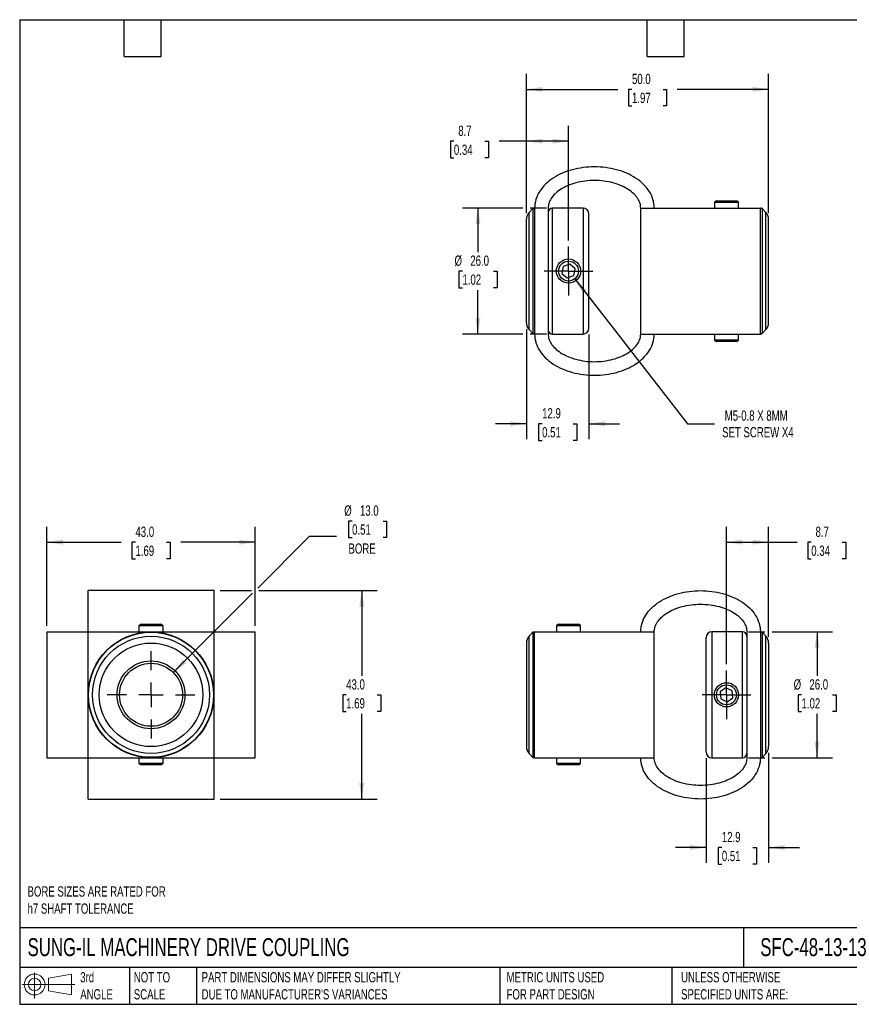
# Model space of a CAD drawing. Header units: millimetres. Extents: x 6 to 273, y 6 to 210.
# Tile 1 of 2: x 6 to 178, y 6 to 210. Entities that reach past the tile are written whole.
import ezdxf

# ---------------------------------------------------------------- set-up
doc = ezdxf.new("R2010")
doc.units = ezdxf.units.MM
doc.linetypes.add('SLD-Center', pattern=[19.05, 15.24, -1.27, 1.27, -1.27])
doc.linetypes.add('SLD-Solid', pattern=[0])
doc.layers.add('CENTER', color=40, linetype='SLD-Center')
doc.layers.add('SLD-DEFPOINTS', color=7, linetype='Continuous')
doc.layers.add('DIMENSIONS', color=140, linetype='SLD-Solid', lineweight=25)
doc.layers.add('TEXT', color=140, linetype='SLD-Solid', lineweight=25)
doc.styles.add('SLDTEXTSTYLE0', font='TXT', dxfattribs={"width": 0.7})
doc.dimstyles.new('SLDDIMSTYLE0', dxfattribs={"dimtxt": 2.158008, "dimasz": 3.302, "dimexe": 0, "dimexo": 0.0625, "dimgap": 0.539502, "dimtad": 0, "dimtih": 1, "dimtoh": 1, "dimdec": 1, "dimrnd": 1e-09, "dimzin": 12, "dimdsep": 46, "dimtxsty": 'SLDTEXTSTYLE0', "dimsah": 1, "dimcen": 0.09, "dimadec": 0, "dimazin": 3, "dimtfac": 1, "dimtdec": 1, "dimtofl": 0, "dimtmove": 0, "dimatfit": 3, "dimfxl": 0, "dimfrac": 2, "dimtolj": 1, "dimtzin": 12, "dimarcsym": 0})
doc.dimstyles.new('SLDDIMSTYLE1', dxfattribs={"dimtxt": 2.158008, "dimasz": 3.302, "dimexe": 0, "dimexo": 0.0625, "dimgap": 0.539502, "dimtad": 0, "dimtih": 1, "dimtoh": 1, "dimdec": 1, "dimrnd": 1e-09, "dimzin": 12, "dimdsep": 46, "dimtxsty": 'SLDTEXTSTYLE0', "dimsah": 1, "dimcen": 0.09, "dimadec": 0, "dimazin": 3, "dimtfac": 1, "dimtdec": 1, "dimtmove": 0, "dimatfit": 0, "dimfxl": 0, "dimfrac": 2, "dimtolj": 1, "dimtzin": 12, "dimarcsym": 0})
doc.dimstyles.new('SLDDIMSTYLE2', dxfattribs={"dimtxt": 2.158008, "dimasz": 3.302, "dimexe": 0, "dimexo": 0.0625, "dimgap": 0.539502, "dimtad": 0, "dimtih": 1, "dimtoh": 1, "dimdec": 1, "dimrnd": 1e-09, "dimzin": 4, "dimdsep": 46, "dimtxsty": 'SLDTEXTSTYLE0', "dimsah": 1, "dimcen": 0.09, "dimadec": 0, "dimazin": 1, "dimtfac": 1, "dimtdec": 1, "dimtofl": 0, "dimtmove": 0, "dimatfit": 3, "dimfxl": 0, "dimfrac": 2, "dimtolj": 1, "dimtzin": 12, "dimarcsym": 0})
doc.dimstyles.new('SLDDIMSTYLE3', dxfattribs={"dimtxt": 2.158008, "dimasz": 3.302, "dimexe": 0, "dimexo": 0.0625, "dimgap": 0.539502, "dimtad": 0, "dimtih": 1, "dimtoh": 1, "dimdec": 1, "dimrnd": 1e-09, "dimzin": 4, "dimdsep": 46, "dimtxsty": 'SLDTEXTSTYLE0', "dimsah": 1, "dimcen": 0, "dimadec": 0, "dimazin": 1, "dimtfac": 1, "dimtdec": 1, "dimtofl": 0, "dimtmove": 0, "dimatfit": 3, "dimfxl": 0, "dimfrac": 2, "dimtolj": 1, "dimtzin": 12, "dimarcsym": 0})
doc.dimstyles.new('SLDDIMSTYLE4', dxfattribs={"dimtxt": 2.158008, "dimasz": 3.302, "dimexe": 0, "dimexo": 0.0625, "dimgap": 0.539502, "dimtad": 0, "dimtih": 1, "dimtoh": 1, "dimdec": 1, "dimrnd": 1e-09, "dimzin": 12, "dimdsep": 46, "dimtxsty": 'SLDTEXTSTYLE0', "dimsah": 1, "dimcen": 0, "dimadec": 0, "dimazin": 3, "dimtfac": 1, "dimtdec": 1, "dimtofl": 0, "dimtmove": 0, "dimatfit": 3, "dimfxl": 0, "dimfrac": 2, "dimtolj": 1, "dimtzin": 12, "dimarcsym": 0})

# ---------------------------------------------------------------- blocks, each defined once
blk = doc.blocks.new('Block11')
at = {"color": 7, "linetype": 'SLD-Solid', "lineweight": 18}
for p, q in [((2.59, 5.31), (2.59, 0)), ((5.48, 4.17), (10.18, 5.03)), ((5.48, 1.6), (5.48, 4.17)), ((10.18, 5.03), (10.18, 0.73)), ((0, 2.88), (10.87, 2.88)), ((5.48, 1.6), (10.18, 0.73))]:
    blk.add_line(p, q, dxfattribs=at)
for radius in [2.15, 1.29]:
    blk.add_circle((2.59, 2.88), radius, dxfattribs=at)
blk = doc.blocks.new('Block12')
at = {"layer": 'SLD-DEFPOINTS'}
blk.add_blockref('Block11', (0, 0), dxfattribs=at)
blk = doc.blocks.new('_D')
at = {"layer": 'DIMENSIONS'}
for p, q in [((152.24, 76.53), (152.24, 104.89)), ((160.94, 82.18), (160.94, 104.89)), ((152.24, 101.72), (160.94, 101.72)), ((160.94, 101.72), (166.81, 101.72)), ((169.74, 101.72), (169.01, 101.72)), ((169.01, 101.72), (169.01, 98.29)), ((176.15, 101.72), (176.87, 101.72)), ((176.87, 101.72), (176.87, 98.29)), ((169.01, 98.29), (169.74, 98.29)), ((176.87, 98.29), (176.15, 98.29))]:
    blk.add_line(p, q, dxfattribs=at)
for points in [[(152.24, 101.72), (155.55, 101.21), (155.55, 102.23)], [(160.94, 101.72), (157.64, 102.23), (157.64, 101.21)]]:
    blk.add_solid(points, dxfattribs=at)
at = {"layer": 'DIMENSIONS', "char_height": 2.117, "attachment_point": 1, "style": 'SLDTEXTSTYLE0'}
for s, insert in [('8.7', (170.63, 104.93)), ('0.34', (169.74, 101.02))]:
    blk.add_mtext(s, dxfattribs=dict(at, insert=insert))
blk = doc.blocks.new('_D_1')
at = {"layer": 'DIMENSIONS'}
for p, q in [((148.04, 57.15), (148.04, 35.54)), ((160.94, 58.26), (160.94, 35.54)), ((148.04, 38.72), (141.69, 38.72)), ((151.29, 38.72), (150.56, 38.72)), ((150.56, 38.72), (150.56, 35.29)), ((157.7, 38.72), (158.43, 38.72)), ((158.43, 38.72), (158.43, 35.29)), ((160.94, 38.72), (167.29, 38.72)), ((150.56, 35.29), (151.29, 35.29)), ((158.43, 35.29), (157.7, 35.29))]:
    blk.add_line(p, q, dxfattribs=at)
for points in [[(148.04, 38.72), (144.74, 39.23), (144.74, 38.21)], [(160.94, 38.72), (164.25, 38.21), (164.25, 39.23)]]:
    blk.add_solid(points, dxfattribs=at)
at = {"layer": 'DIMENSIONS', "char_height": 2.117, "attachment_point": 1, "style": 'SLDTEXTSTYLE0'}
for s, insert in [('12.9', (151.29, 41.93)), ('0.51', (151.29, 38.02))]:
    blk.add_mtext(s, dxfattribs=dict(at, insert=insert))
blk = doc.blocks.new('_D_2')
at = {"layer": 'DIMENSIONS'}
for p, q in [((156.81, 83.22), (160.18, 83.22)), ((161.71, 83.22), (174.12, 83.22)), ((170.94, 83.22), (170.94, 74.13)), ((167.74, 70.22), (167.01, 70.22)), ((167.01, 70.22), (167.01, 66.79)), ((174.15, 70.22), (174.88, 70.22)), ((174.88, 70.22), (174.88, 66.79)), ((167.01, 66.79), (167.74, 66.79)), ((170.94, 57.22), (170.94, 66.31)), ((174.88, 66.79), (174.15, 66.79)), ((156.81, 57.22), (160.18, 57.22)), ((161.71, 57.22), (174.12, 57.22))]:
    blk.add_line(p, q, dxfattribs=at)
for points in [[(170.94, 83.22), (170.44, 79.92), (171.45, 79.92)], [(170.94, 57.22), (171.45, 60.52), (170.44, 60.52)]]:
    blk.add_solid(points, dxfattribs=at)
at = {"layer": 'DIMENSIONS', "char_height": 2.117, "attachment_point": 1, "style": 'SLDTEXTSTYLE0'}
for s, insert in [('%%c', (166.11, 73.43)), ('26.0', (169.37, 73.43)), ('1.02', (167.74, 69.52))]:
    blk.add_mtext(s, dxfattribs=dict(at, insert=insert))
blk = doc.blocks.new('SW_CENTERMARKSYMBOL_0')
at = {"layer": 'CENTER', "color": 0}
for p, q in [((0, 2.54), (0, 5.04)), ((0, 0), (0, 2.54)), ((-2.54, 0), (-5.04, 0)), ((0, 0), (-2.54, 0)), ((0, 0), (0, -2.54)), ((0, 0), (2.54, 0)), ((2.54, 0), (5.04, 0)), ((0, -2.54), (0, -5.04))]:
    blk.add_line(p, q, dxfattribs=at)
blk = doc.blocks.new('_D_4')
at = {"layer": 'DIMENSIONS'}
for p, q in [((110.94, 169.63), (110.94, 187.64)), ((119.64, 163.98), (119.64, 187.64)), ((95.98, 184.47), (95.26, 184.47)), ((95.26, 184.47), (95.26, 181.04)), ((102.39, 184.47), (103.12, 184.47)), ((103.12, 184.47), (103.12, 181.04)), ((110.94, 184.47), (105.32, 184.47)), ((119.64, 184.47), (110.94, 184.47)), ((95.26, 181.04), (95.98, 181.04)), ((103.12, 181.04), (102.39, 181.04))]:
    blk.add_line(p, q, dxfattribs=at)
for points in [[(110.94, 184.47), (114.25, 183.96), (114.25, 184.98)], [(119.64, 184.47), (116.34, 184.98), (116.34, 183.96)]]:
    blk.add_solid(points, dxfattribs=at)
at = {"layer": 'DIMENSIONS', "char_height": 2.117, "attachment_point": 1, "style": 'SLDTEXTSTYLE0'}
for s, insert in [('8.7', (96.88, 187.68)), ('0.34', (95.98, 183.77))]:
    blk.add_mtext(s, dxfattribs=dict(at, insert=insert))
blk = doc.blocks.new('_D_5')
at = {"layer": 'DIMENSIONS'}
for p, q in [((110.94, 145.71), (110.94, 123)), ((123.84, 144.6), (123.84, 123)), ((110.94, 126.17), (104.59, 126.17)), ((114.19, 126.17), (113.46, 126.17)), ((113.46, 126.17), (113.46, 122.74)), ((120.6, 126.17), (121.33, 126.17)), ((121.33, 126.17), (121.33, 122.74)), ((123.84, 126.17), (130.19, 126.17)), ((113.46, 122.74), (114.19, 122.74)), ((121.33, 122.74), (120.6, 122.74))]:
    blk.add_line(p, q, dxfattribs=at)
for points in [[(110.94, 126.17), (107.64, 126.68), (107.64, 125.66)], [(123.84, 126.17), (127.15, 125.66), (127.15, 126.68)]]:
    blk.add_solid(points, dxfattribs=at)
at = {"layer": 'DIMENSIONS', "char_height": 2.117, "attachment_point": 1, "style": 'SLDTEXTSTYLE0'}
for s, insert in [('12.9', (114.19, 129.38)), ('0.51', (114.19, 125.47))]:
    blk.add_mtext(s, dxfattribs=dict(at, insert=insert))
blk = doc.blocks.new('_D_6')
at = {"layer": 'DIMENSIONS'}
for p, q in [((110.18, 170.67), (97.77, 170.67)), ((100.94, 170.67), (100.94, 161.59)), ((115.07, 170.67), (111.71, 170.67)), ((97.74, 157.67), (97.01, 157.67)), ((97.01, 157.67), (97.01, 154.24)), ((104.15, 157.67), (104.88, 157.67)), ((104.88, 157.67), (104.88, 154.24)), ((97.01, 154.24), (97.74, 154.24)), ((100.94, 144.67), (100.94, 153.76)), ((104.88, 154.24), (104.15, 154.24)), ((110.18, 144.67), (97.77, 144.67)), ((115.07, 144.67), (111.71, 144.67))]:
    blk.add_line(p, q, dxfattribs=at)
for points in [[(100.94, 170.67), (100.44, 167.37), (101.45, 167.37)], [(100.94, 144.67), (101.45, 147.97), (100.44, 147.97)]]:
    blk.add_solid(points, dxfattribs=at)
at = {"layer": 'DIMENSIONS', "char_height": 2.117, "attachment_point": 1, "style": 'SLDTEXTSTYLE0'}
for s, insert in [('%%c', (96.11, 160.88)), ('26.0', (99.37, 160.88)), ('1.02', (97.74, 156.97))]:
    blk.add_mtext(s, dxfattribs=dict(at, insert=insert))
blk = doc.blocks.new('_D_7')
at = {"layer": 'DIMENSIONS'}
for p, q in [((120.91, 156.05), (144.21, 126.17)), ((144.21, 126.17), (149.76, 126.17))]:
    blk.add_line(p, q, dxfattribs=at)
blk.add_solid([(120.91, 156.05), (122.54, 153.14), (123.34, 153.76)], dxfattribs=at)
at = {"layer": 'DIMENSIONS', "char_height": 2.1167, "attachment_point": 1, "style": 'SLDTEXTSTYLE0'}
for s, insert in [('M5-0.8 X 8MM', (151.88, 128.9)), ('SET SCREW X4', (151.35, 125.47))]:
    blk.add_mtext(s, dxfattribs=dict(at, insert=insert))
blk = doc.blocks.new('_D_8')
at = {"layer": 'DIMENSIONS'}
for p, q in [((110.94, 169.63), (110.94, 198.35)), ((160.94, 169.63), (160.94, 198.35)), ((110.94, 195.17), (129.81, 195.17)), ((132.74, 195.17), (132.01, 195.17)), ((132.01, 195.17), (132.01, 191.74)), ((139.15, 195.17), (139.88, 195.17)), ((139.88, 195.17), (139.88, 191.74)), ((160.94, 195.17), (142.08, 195.17)), ((132.01, 191.74), (132.74, 191.74)), ((139.88, 191.74), (139.15, 191.74))]:
    blk.add_line(p, q, dxfattribs=at)
for points in [[(110.94, 195.17), (114.25, 194.66), (114.25, 195.68)], [(160.94, 195.17), (157.64, 195.68), (157.64, 194.66)]]:
    blk.add_solid(points, dxfattribs=at)
at = {"layer": 'DIMENSIONS', "char_height": 2.117, "attachment_point": 1, "style": 'SLDTEXTSTYLE0'}
for s, insert in [('50.0', (132.74, 198.38)), ('1.97', (132.74, 194.47))]:
    blk.add_mtext(s, dxfattribs=dict(at, insert=insert))
blk = doc.blocks.new('SW_CENTERMARKSYMBOL_2')
at = {"layer": 'CENTER', "color": 0}
for p, q in [((0, 2.54), (0, 5.04)), ((0, 0), (0, 2.54)), ((-2.54, 0), (-5.04, 0)), ((0, 0), (-2.54, 0)), ((0, 0), (0, -2.54)), ((0, 0), (2.54, 0)), ((2.54, 0), (5.04, 0)), ((0, -2.54), (0, -5.04))]:
    blk.add_line(p, q, dxfattribs=at)
blk = doc.blocks.new('_D_9')
at = {"layer": 'DIMENSIONS'}
for p, q in [((74.97, 106.09), (74.24, 106.09)), ((74.24, 106.09), (74.24, 102.66)), ((81.38, 106.09), (82.1, 106.09)), ((82.1, 106.09), (82.1, 102.66)), ((55.5, 92.26), (66.19, 102.95)), ((66.19, 102.95), (71.75, 102.95)), ((74.24, 102.66), (74.97, 102.66)), ((82.1, 102.66), (81.38, 102.66)), ((38.05, 74.81), (54.42, 91.18))]:
    blk.add_line(p, q, dxfattribs=at)
blk.add_solid([(38.05, 74.81), (40.75, 76.79), (40.03, 77.51)], dxfattribs=at)
at = {"layer": 'DIMENSIONS', "char_height": 2.117, "attachment_point": 1, "style": 'SLDTEXTSTYLE0'}
for s, insert in [('%%c', (73.34, 109.3)), ('13.0', (76.59, 109.3)), ('0.51', (74.97, 105.39)), ('BORE', (74.22, 101.47))]:
    blk.add_mtext(s, dxfattribs=dict(at, insert=insert))
blk = doc.blocks.new('_D_10')
at = {"layer": 'DIMENSIONS'}
for p, q in [((11.96, 84.49), (11.96, 104.89)), ((54.96, 84.49), (54.96, 104.89)), ((11.96, 101.72), (27.33, 101.72)), ((30.25, 101.72), (29.53, 101.72)), ((29.53, 101.72), (29.53, 98.29)), ((36.66, 101.72), (37.39, 101.72)), ((37.39, 101.72), (37.39, 98.29)), ((54.96, 101.72), (39.59, 101.72)), ((29.53, 98.29), (30.25, 98.29)), ((37.39, 98.29), (36.66, 98.29))]:
    blk.add_line(p, q, dxfattribs=at)
for points in [[(11.96, 101.72), (15.26, 101.21), (15.26, 102.23)], [(54.96, 101.72), (51.66, 102.23), (51.66, 101.21)]]:
    blk.add_solid(points, dxfattribs=at)
at = {"layer": 'DIMENSIONS', "char_height": 2.117, "attachment_point": 1, "style": 'SLDTEXTSTYLE0'}
for s, insert in [('43.0', (30.25, 104.93)), ('1.69', (30.25, 101.02))]:
    blk.add_mtext(s, dxfattribs=dict(at, insert=insert))
blk = doc.blocks.new('_D_11')
at = {"layer": 'DIMENSIONS'}
for p, q in [((47.73, 91.72), (54.2, 91.72)), ((55.72, 91.72), (80.13, 91.72)), ((76.96, 91.72), (76.96, 74.13)), ((73.75, 70.22), (73.03, 70.22)), ((73.03, 70.22), (73.03, 66.79)), ((80.16, 70.22), (80.89, 70.22)), ((80.89, 70.22), (80.89, 66.79)), ((73.03, 66.79), (73.75, 66.79)), ((76.96, 48.72), (76.96, 66.31)), ((80.89, 66.79), (80.16, 66.79)), ((47.73, 48.72), (80.13, 48.72))]:
    blk.add_line(p, q, dxfattribs=at)
for points in [[(76.96, 91.72), (76.45, 88.42), (77.47, 88.42)], [(76.96, 48.72), (77.47, 52.02), (76.45, 52.02)]]:
    blk.add_solid(points, dxfattribs=at)
at = {"layer": 'DIMENSIONS', "char_height": 2.117, "attachment_point": 1, "style": 'SLDTEXTSTYLE0'}
for s, insert in [('43.0', (73.75, 73.43)), ('1.69', (73.75, 69.52))]:
    blk.add_mtext(s, dxfattribs=dict(at, insert=insert))
blk = doc.blocks.new('SW_CENTERMARKSYMBOL_3')
at = {"layer": 'CENTER', "color": 0}
for p, q in [((0, 5.08), (0, 9.04)), ((0, 0), (0, 2.54)), ((-5.08, 0), (-9.04, 0)), ((0, 0), (-2.54, 0)), ((0, 0), (0, -2.54)), ((0, 0), (2.54, 0)), ((5.08, 0), (9.04, 0)), ((0, -5.08), (0, -9.04))]:
    blk.add_line(p, q, dxfattribs=at)

msp = doc.modelspace()

# ---------------------------------------------------------------- linework, layer by layer
for p, q in [((150.19, 172.18), (149.74, 171.92)), ((149.74, 171.92), (149.74, 170.67)), ((149.74, 171.92), (154.74, 171.92)), ((150.19, 172.18), (154.3, 172.18)), ((154.74, 171.92), (154.3, 172.18)), ((154.74, 170.67), (154.74, 171.92)), ((112.3, 170.58), (111.51, 169.75)), ((111.51, 145.59), (111.51, 169.75)), ((112.3, 170.58), (112.3, 157.67)), ((112.64, 170.67), (112.64, 144.67)), ((115.44, 170.67), (115.44, 144.67)), ((122.64, 170.67), (116.34, 170.67)), ((116.34, 144.67), (116.34, 170.67)), ((122.64, 170.67), (122.64, 144.67)), ((123.84, 145.87), (123.84, 169.47)), ((134.54, 144.67), (134.54, 170.67)), ((159.24, 144.67), (159.24, 170.67)), ((160.38, 169.75), (159.59, 170.58)), ((159.59, 170.58), (159.59, 157.67)), ((160.38, 145.59), (160.38, 169.75)), ((110.94, 146.98), (110.94, 168.36)), ((160.94, 146.98), (160.94, 168.36)), ((118.54, 158.61), (118.29, 157.19)), ((119.9, 159.09), (118.54, 158.61)), ((121, 158.16), (119.9, 159.09)), ((112.3, 157.67), (112.3, 144.77)), ((118.29, 157.19), (119.39, 156.25)), ((119.39, 156.25), (120.74, 156.74)), ((120.74, 156.74), (121, 158.16)), ((159.59, 157.67), (159.59, 144.77)), ((111.51, 145.59), (112.3, 144.77)), ((116.34, 144.67), (122.64, 144.67)), ((149.74, 144.67), (149.74, 143.41)), ((154.74, 143.41), (154.74, 144.67)), ((159.59, 144.77), (160.38, 145.59)), ((149.74, 143.41), (150.19, 143.16)), ((154.74, 143.41), (149.74, 143.41)), ((154.3, 143.16), (150.19, 143.16)), ((154.3, 143.16), (154.74, 143.41)), ((46.46, 91.72), (20.46, 91.72)), ((31.4, 84.78), (30.96, 84.52)), ((30.96, 84.52), (30.96, 83.22)), ((30.96, 84.52), (33.01, 84.52)), ((31.4, 84.78), (33.09, 84.78)), ((33.01, 84.52), (35.96, 84.52)), ((33.09, 84.78), (35.51, 84.78)), ((35.96, 84.52), (35.51, 84.78)), ((35.96, 83.22), (35.96, 84.52)), ((117.59, 84.78), (117.14, 84.52)), ((117.14, 84.52), (117.14, 83.22)), ((117.14, 84.52), (122.14, 84.52)), ((117.59, 84.78), (121.7, 84.78)), ((122.14, 84.52), (121.7, 84.78)), ((122.14, 83.22), (122.14, 84.52)), ((11.96, 83.22), (11.96, 57.22)), ((20.46, 57.22), (20.46, 83.22)), ((20.46, 83.22), (46.46, 83.22)), ((46.46, 57.22), (46.46, 83.22)), ((54.96, 57.22), (54.96, 83.22)), ((112.3, 83.12), (111.51, 82.3)), ((111.51, 58.14), (111.51, 82.3)), ((112.3, 83.12), (112.3, 57.31)), ((112.64, 57.22), (112.64, 83.22)), ((137.34, 57.22), (137.34, 83.22)), ((148.04, 70.22), (148.04, 82.02)), ((155.54, 83.22), (149.24, 83.22)), ((149.24, 83.22), (149.24, 70.22)), ((155.54, 70.22), (155.54, 83.22)), ((156.44, 83.22), (156.44, 57.22)), ((159.24, 83.22), (159.24, 57.22)), ((160.38, 82.3), (159.59, 83.12)), ((159.59, 83.12), (159.59, 57.31)), ((160.38, 58.14), (160.38, 82.3)), ((110.94, 80.91), (110.94, 70.22)), ((160.94, 80.91), (160.94, 70.22)), ((152.13, 71.66), (150.94, 70.84)), ((153.43, 71.04), (152.13, 71.66)), ((110.94, 70.22), (110.94, 59.53)), ((148.04, 58.42), (148.04, 70.22)), ((149.24, 70.22), (149.24, 57.22)), ((150.94, 70.84), (151.06, 69.4)), ((151.06, 69.4), (152.36, 68.78)), ((152.36, 68.78), (153.55, 69.6)), ((153.55, 69.6), (153.43, 71.04)), ((155.54, 57.22), (155.54, 70.22)), ((160.94, 70.22), (160.94, 59.53)), ((34.18, 63.76), (32.74, 63.76)), ((20.46, 57.22), (46.46, 57.22)), ((30.96, 57.22), (30.96, 56.02)), ((35.96, 56.02), (35.96, 57.22)), ((111.51, 58.14), (112.3, 57.31)), ((117.14, 57.22), (117.14, 56.02)), ((122.14, 56.02), (122.14, 57.22)), ((149.24, 57.22), (155.54, 57.22)), ((159.59, 57.31), (160.38, 58.14)), ((30.96, 56.02), (31.4, 55.76)), ((35.96, 56.02), (30.96, 56.02)), ((35.51, 55.76), (31.4, 55.76)), ((35.51, 55.76), (35.96, 56.02)), ((117.14, 56.02), (117.59, 55.76)), ((122.14, 56.02), (117.14, 56.02)), ((121.7, 55.76), (117.59, 55.76)), ((121.7, 55.76), (122.14, 56.02)), ((20.46, 48.72), (46.46, 48.72))]:
    msp.add_line(p, q)
for centre, radius in [((119.64, 157.67), 2.5), ((119.64, 157.67), 2.05), ((33.46, 70.22), 12.97), ((33.46, 70.22), 12.9), ((33.46, 70.22), 12.08), ((33.46, 70.22), 10.69), ((33.46, 70.22), 7), ((33.46, 70.22), 6.5), ((152.24, 70.22), 2.5), ((152.24, 70.22), 2.06)]:
    msp.add_circle(centre, radius)
for centre, radius, start, end in [((112.94, 168.36), 2, 136, 180), ((112.44, 170.44), 0.2, 0, 136), ((116.34, 169.77), 0.9, 90, 180), ((122.64, 169.47), 1.2, 0, 90), ((159.44, 170.44), 0.2, 44, 180), ((158.94, 168.36), 2, 0, 44), ((112.94, 146.98), 2, 180, 224), ((158.94, 146.98), 2, 316, 0), ((112.44, 144.91), 0.2, 224, 0), ((116.34, 145.57), 0.9, 180, 270), ((122.64, 145.87), 1.2, 270, 0), ((159.44, 144.91), 0.2, 180, 316), ((112.94, 80.91), 2, 136, 180), ((112.44, 82.98), 0.2, 0, 136), ((149.24, 82.02), 1.2, 90, 180), ((155.54, 82.32), 0.9, 0, 90), ((159.44, 82.98), 0.2, 44, 180), ((158.94, 80.91), 2, 0, 44), ((112.94, 59.53), 2, 180, 224), ((158.94, 59.53), 2, 316, 0), ((112.44, 57.45), 0.2, 224, 0), ((149.24, 58.42), 1.2, 180, 270), ((155.54, 58.12), 0.9, 270, 0), ((159.44, 57.45), 0.2, 180, 316)]:
    msp.add_arc(centre, radius, start, end)
for points, knots in [([(137.34, 170.67), (137.34, 171.28), (137.25, 171.88), (136.89, 173.05), (136.63, 173.62), (135.62, 175.2), (134.65, 176.12), (132.35, 177.62), (131, 178.2), (128.1, 178.97), (126.55, 179.17), (123.44, 179.17), (121.89, 178.97), (118.99, 178.2), (117.64, 177.62), (115.34, 176.12), (114.37, 175.2), (113.36, 173.62), (113.1, 173.05), (112.74, 171.88), (112.64, 171.28), (112.64, 170.67)], [0, 0, 0, 0, 0.19635, 0.19635, 0.392699, 0.392699, 0.785398, 0.785398, 1.178097, 1.178097, 1.570796, 1.570796, 1.963495, 1.963495, 2.356194, 2.356194, 2.748894, 2.748894, 2.945243, 2.945243, 3.141593, 3.141593, 3.141593, 3.141593]), ([(134.54, 170.67), (134.54, 171), (134.5, 171.32), (134.3, 171.97), (134.14, 172.31), (133.72, 172.97), (133.45, 173.3), (132.8, 173.93), (132.41, 174.24), (131.1, 175.08), (130.02, 175.56), (127.62, 176.2), (126.31, 176.37), (123.68, 176.37), (122.37, 176.2), (119.97, 175.56), (118.89, 175.08), (117.58, 174.24), (117.19, 173.93), (116.54, 173.3), (116.27, 172.97), (115.85, 172.31), (115.69, 171.97), (115.49, 171.32), (115.44, 171), (115.44, 170.67)], [0, 0, 0, 0, 0.19635, 0.19635, 0.392699, 0.392699, 0.589049, 0.589049, 0.785398, 0.785398, 1.178097, 1.178097, 1.570796, 1.570796, 1.963495, 1.963495, 2.356194, 2.356194, 2.552544, 2.552544, 2.748894, 2.748894, 2.945243, 2.945243, 3.141593, 3.141593, 3.141593, 3.141593]), ([(134.54, 170.67), (134.54, 170.67), (134.64, 170.67), (135, 170.67), (135.26, 170.67), (136.27, 170.67), (137.24, 170.67), (139.54, 170.67), (140.89, 170.67), (143.79, 170.67), (145.34, 170.67), (148.45, 170.67), (150, 170.67), (152.9, 170.67), (154.25, 170.67), (156.55, 170.67), (157.52, 170.67), (158.53, 170.67), (158.79, 170.67), (159.15, 170.67), (159.24, 170.67), (159.24, 170.67)], [0, 0, 0, 0, 0.19635, 0.19635, 0.392699, 0.392699, 0.785398, 0.785398, 1.178097, 1.178097, 1.570796, 1.570796, 1.963495, 1.963495, 2.356194, 2.356194, 2.748894, 2.748894, 2.945243, 2.945243, 3.141593, 3.141593, 3.141593, 3.141593]), ([(112.64, 144.67), (112.64, 144.07), (112.74, 143.46), (113.1, 142.29), (113.36, 141.73), (114.37, 140.15), (115.34, 139.23), (117.64, 137.73), (118.99, 137.15), (121.89, 136.37), (123.44, 136.17), (126.55, 136.17), (128.1, 136.37), (131, 137.15), (132.35, 137.73), (134.65, 139.23), (135.62, 140.15), (136.63, 141.73), (136.89, 142.29), (137.25, 143.46), (137.34, 144.07), (137.34, 144.67)], [0, 0, 0, 0, 0.19635, 0.19635, 0.392699, 0.392699, 0.785398, 0.785398, 1.178097, 1.178097, 1.570796, 1.570796, 1.963495, 1.963495, 2.356194, 2.356194, 2.748894, 2.748894, 2.945243, 2.945243, 3.141593, 3.141593, 3.141593, 3.141593]), ([(115.44, 144.67), (115.44, 144.35), (115.49, 144.03), (115.69, 143.37), (115.85, 143.04), (116.27, 142.38), (116.54, 142.05), (117.19, 141.42), (117.58, 141.11), (118.89, 140.26), (119.97, 139.79), (122.37, 139.14), (123.68, 138.97), (126.31, 138.97), (127.62, 139.14), (130.02, 139.79), (131.1, 140.26), (132.41, 141.11), (132.8, 141.42), (133.45, 142.05), (133.72, 142.38), (134.14, 143.04), (134.3, 143.37), (134.5, 144.03), (134.54, 144.35), (134.54, 144.67)], [0, 0, 0, 0, 0.19635, 0.19635, 0.392699, 0.392699, 0.589049, 0.589049, 0.785398, 0.785398, 1.178097, 1.178097, 1.570796, 1.570796, 1.963495, 1.963495, 2.356194, 2.356194, 2.552544, 2.552544, 2.748894, 2.748894, 2.945243, 2.945243, 3.141593, 3.141593, 3.141593, 3.141593]), ([(134.54, 144.67), (134.54, 144.67), (134.64, 144.67), (135, 144.67), (135.26, 144.67), (136.27, 144.67), (137.24, 144.67), (139.54, 144.67), (140.89, 144.67), (143.79, 144.67), (145.34, 144.67), (148.45, 144.67), (150, 144.67), (152.9, 144.67), (154.25, 144.67), (156.55, 144.67), (157.52, 144.67), (158.53, 144.67), (158.79, 144.67), (159.15, 144.67), (159.24, 144.67), (159.24, 144.67)], [0, 0, 0, 0, 0.19635, 0.19635, 0.392699, 0.392699, 0.785398, 0.785398, 1.178097, 1.178097, 1.570796, 1.570796, 1.963495, 1.963495, 2.356194, 2.356194, 2.748894, 2.748894, 2.945243, 2.945243, 3.141593, 3.141593, 3.141593, 3.141593]), ([(20.46, 83.22), (20.46, 83.82), (20.46, 84.43), (20.46, 85.6), (20.46, 86.16), (20.46, 87.75), (20.46, 88.67), (20.46, 90.16), (20.46, 90.74), (20.46, 91.52), (20.46, 91.72), (20.46, 91.72)], [0, 0, 0, 0, 0.19635, 0.19635, 0.392699, 0.392699, 0.785398, 0.785398, 1.178097, 1.178097, 1.570796, 1.570796, 1.570796, 1.570796]), ([(46.46, 83.22), (46.46, 83.82), (46.46, 84.43), (46.46, 85.6), (46.46, 86.16), (46.46, 87.75), (46.46, 88.67), (46.46, 90.16), (46.46, 90.74), (46.46, 91.52), (46.46, 91.72), (46.46, 91.72)], [0, 0, 0, 0, 0.19635, 0.19635, 0.392699, 0.392699, 0.785398, 0.785398, 1.178097, 1.178097, 1.570796, 1.570796, 1.570796, 1.570796]), ([(134.54, 83.22), (134.54, 83.82), (134.64, 84.43), (135, 85.6), (135.26, 86.16), (136.27, 87.75), (137.24, 88.67), (139.54, 90.16), (140.89, 90.74), (143.79, 91.52), (145.34, 91.72), (148.45, 91.72), (150, 91.52), (152.9, 90.74), (154.25, 90.16), (156.55, 88.67), (157.52, 87.75), (158.53, 86.16), (158.79, 85.6), (159.15, 84.43), (159.24, 83.82), (159.24, 83.22)], [0, 0, 0, 0, 0.19635, 0.19635, 0.392699, 0.392699, 0.785398, 0.785398, 1.178097, 1.178097, 1.570796, 1.570796, 1.963495, 1.963495, 2.356194, 2.356194, 2.748894, 2.748894, 2.945243, 2.945243, 3.141593, 3.141593, 3.141593, 3.141593]), ([(137.34, 83.22), (137.34, 83.54), (137.39, 83.87), (137.59, 84.52), (137.75, 84.85), (138.17, 85.51), (138.44, 85.84), (139.09, 86.48), (139.48, 86.78), (140.79, 87.63), (141.87, 88.1), (144.27, 88.75), (145.58, 88.92), (148.21, 88.92), (149.52, 88.75), (151.92, 88.1), (153, 87.63), (154.31, 86.78), (154.7, 86.48), (155.35, 85.84), (155.62, 85.51), (156.04, 84.85), (156.2, 84.52), (156.4, 83.87), (156.44, 83.54), (156.44, 83.22)], [0, 0, 0, 0, 0.19635, 0.19635, 0.392699, 0.392699, 0.589049, 0.589049, 0.785398, 0.785398, 1.178097, 1.178097, 1.570796, 1.570796, 1.963495, 1.963495, 2.356194, 2.356194, 2.552544, 2.552544, 2.748894, 2.748894, 2.945243, 2.945243, 3.141593, 3.141593, 3.141593, 3.141593]), ([(11.96, 83.22), (11.96, 83.22), (12.16, 83.22), (12.94, 83.22), (13.52, 83.22), (15.01, 83.22), (15.93, 83.22), (17.52, 83.22), (18.08, 83.22), (19.25, 83.22), (19.85, 83.22), (20.46, 83.22)], [1.570796, 1.570796, 1.570796, 1.570796, 1.963495, 1.963495, 2.356194, 2.356194, 2.748894, 2.748894, 2.945243, 2.945243, 3.141593, 3.141593, 3.141593, 3.141593]), ([(46.46, 83.22), (47.06, 83.22), (47.67, 83.22), (48.84, 83.22), (49.4, 83.22), (50.99, 83.22), (51.91, 83.22), (53.4, 83.22), (53.98, 83.22), (54.76, 83.22), (54.96, 83.22), (54.96, 83.22)], [0, 0, 0, 0, 0.19635, 0.19635, 0.392699, 0.392699, 0.785398, 0.785398, 1.178097, 1.178097, 1.570796, 1.570796, 1.570796, 1.570796]), ([(112.64, 83.22), (112.64, 83.22), (112.74, 83.22), (113.1, 83.22), (113.36, 83.22), (114.37, 83.22), (115.34, 83.22), (117.64, 83.22), (118.99, 83.22), (121.89, 83.22), (123.44, 83.22), (126.55, 83.22), (128.1, 83.22), (131, 83.22), (132.35, 83.22), (134.65, 83.22), (135.62, 83.22), (136.63, 83.22), (136.89, 83.22), (137.25, 83.22), (137.34, 83.22), (137.34, 83.22)], [0, 0, 0, 0, 0.19635, 0.19635, 0.392699, 0.392699, 0.785398, 0.785398, 1.178097, 1.178097, 1.570796, 1.570796, 1.963495, 1.963495, 2.356194, 2.356194, 2.748894, 2.748894, 2.945243, 2.945243, 3.141593, 3.141593, 3.141593, 3.141593]), ([(11.96, 57.22), (11.96, 57.22), (12.16, 57.22), (12.94, 57.22), (13.52, 57.22), (15.01, 57.22), (15.93, 57.22), (17.52, 57.22), (18.08, 57.22), (19.25, 57.22), (19.85, 57.22), (20.46, 57.22)], [1.570796, 1.570796, 1.570796, 1.570796, 1.963495, 1.963495, 2.356194, 2.356194, 2.748894, 2.748894, 2.945243, 2.945243, 3.141593, 3.141593, 3.141593, 3.141593]), ([(20.46, 48.72), (20.46, 48.72), (20.46, 48.92), (20.46, 49.7), (20.46, 50.28), (20.46, 51.77), (20.46, 52.69), (20.46, 54.28), (20.46, 54.84), (20.46, 56.01), (20.46, 56.61), (20.46, 57.22)], [1.570796, 1.570796, 1.570796, 1.570796, 1.963495, 1.963495, 2.356194, 2.356194, 2.748894, 2.748894, 2.945243, 2.945243, 3.141593, 3.141593, 3.141593, 3.141593]), ([(46.46, 57.22), (47.06, 57.22), (47.67, 57.22), (48.84, 57.22), (49.4, 57.22), (50.99, 57.22), (51.91, 57.22), (53.4, 57.22), (53.98, 57.22), (54.76, 57.22), (54.96, 57.22), (54.96, 57.22)], [0, 0, 0, 0, 0.19635, 0.19635, 0.392699, 0.392699, 0.785398, 0.785398, 1.178097, 1.178097, 1.570796, 1.570796, 1.570796, 1.570796]), ([(46.46, 48.72), (46.46, 48.72), (46.46, 48.92), (46.46, 49.7), (46.46, 50.28), (46.46, 51.77), (46.46, 52.69), (46.46, 54.28), (46.46, 54.84), (46.46, 56.01), (46.46, 56.61), (46.46, 57.22)], [1.570796, 1.570796, 1.570796, 1.570796, 1.963495, 1.963495, 2.356194, 2.356194, 2.748894, 2.748894, 2.945243, 2.945243, 3.141593, 3.141593, 3.141593, 3.141593]), ([(112.64, 57.22), (112.64, 57.22), (112.74, 57.22), (113.1, 57.22), (113.36, 57.22), (114.37, 57.22), (115.34, 57.22), (117.64, 57.22), (118.99, 57.22), (121.89, 57.22), (123.44, 57.22), (126.55, 57.22), (128.1, 57.22), (131, 57.22), (132.35, 57.22), (134.65, 57.22), (135.62, 57.22), (136.63, 57.22), (136.89, 57.22), (137.25, 57.22), (137.34, 57.22), (137.34, 57.22)], [0, 0, 0, 0, 0.19635, 0.19635, 0.392699, 0.392699, 0.785398, 0.785398, 1.178097, 1.178097, 1.570796, 1.570796, 1.963495, 1.963495, 2.356194, 2.356194, 2.748894, 2.748894, 2.945243, 2.945243, 3.141593, 3.141593, 3.141593, 3.141593]), ([(159.24, 57.22), (159.24, 56.61), (159.15, 56.01), (158.79, 54.84), (158.53, 54.28), (157.52, 52.69), (156.55, 51.77), (154.25, 50.28), (152.9, 49.7), (150, 48.92), (148.45, 48.72), (145.34, 48.72), (143.79, 48.92), (140.89, 49.7), (139.54, 50.28), (137.24, 51.77), (136.27, 52.69), (135.26, 54.28), (135, 54.84), (134.64, 56.01), (134.54, 56.61), (134.54, 57.22)], [0, 0, 0, 0, 0.19635, 0.19635, 0.392699, 0.392699, 0.785398, 0.785398, 1.178097, 1.178097, 1.570796, 1.570796, 1.963495, 1.963495, 2.356194, 2.356194, 2.748894, 2.748894, 2.945243, 2.945243, 3.141593, 3.141593, 3.141593, 3.141593]), ([(156.44, 57.22), (156.44, 56.9), (156.4, 56.57), (156.2, 55.92), (156.04, 55.59), (155.62, 54.93), (155.35, 54.6), (154.7, 53.96), (154.31, 53.66), (153, 52.81), (151.92, 52.33), (149.52, 51.69), (148.21, 51.52), (145.58, 51.52), (144.27, 51.69), (141.87, 52.33), (140.79, 52.81), (139.48, 53.66), (139.09, 53.96), (138.44, 54.6), (138.17, 54.93), (137.75, 55.59), (137.59, 55.92), (137.39, 56.57), (137.34, 56.9), (137.34, 57.22)], [0, 0, 0, 0, 0.19635, 0.19635, 0.392699, 0.392699, 0.589049, 0.589049, 0.785398, 0.785398, 1.178097, 1.178097, 1.570796, 1.570796, 1.963495, 1.963495, 2.356194, 2.356194, 2.552544, 2.552544, 2.748894, 2.748894, 2.945243, 2.945243, 3.141593, 3.141593, 3.141593, 3.141593])]:
    msp.add_open_spline(points, degree=3, knots=knots)
at = {"layer": 'TEXT'}
for p, q in [((6.35, 209.55), (273.05, 209.55)), ((6.35, 209.55), (6.35, 6.35)), ((27.94, 201.93), (27.94, 209.55)), ((35.56, 201.93), (35.56, 209.55)), ((135.89, 201.93), (135.89, 209.55)), ((143.51, 201.93), (143.51, 209.55)), ((27.94, 201.93), (35.56, 201.93)), ((135.89, 201.93), (143.51, 201.93)), ((273.05, 22.13), (6.35, 22.13)), ((155.76, 22.13), (155.76, 13.97)), ((273.05, 13.97), (6.35, 13.97)), ((29.04, 13.97), (29.04, 6.35)), ((42.84, 13.97), (42.84, 6.35)), ((105.48, 13.97), (105.48, 6.35)), ((141, 13.97), (141, 6.35)), ((6.35, 6.35), (273.05, 6.35))]:
    msp.add_line(p, q, dxfattribs=at)

# ---------------------------------------------------------------- block references
at = {"layer": 'CENTER'}
for name, p in [('SW_CENTERMARKSYMBOL_2', (119.64, 157.67)), ('SW_CENTERMARKSYMBOL_3', (33.46, 70.22)), ('SW_CENTERMARKSYMBOL_0', (152.24, 70.22))]:
    msp.add_blockref(name, p, dxfattribs=at)
at = {"layer": 'SLD-DEFPOINTS'}
msp.add_blockref('Block12', (6.84, 7.55), dxfattribs=at)

# ---------------------------------------------------------------- texts
at = {"layer": 'TEXT', "attachment_point": 1, "style": 'SLDTEXTSTYLE0'}
for s, insert, char_height in [('BORE SIZES ARE RATED FOR^Jh7 SHAFT TOLERANCE', (7.97, 30.69), 2.1167), ('SUNG-IL MACHINERY DRIVE COUPLING', (7.97, 20), 3.7042), ('SFC-48-13-13', (159.21, 20), 3.7042), ('3rd^JANGLE', (18.85, 13), 2.117), ('NOT TO^JSCALE', (29.91, 13), 2.1167), ("PART DIMENSIONS MAY DIFFER SLIGHTLY ^JDUE TO MANUFACTURER'S VARIANCES", (43.91, 13), 2.1167), ('METRIC UNITS USED ^JFOR PART DESIGN', (106.85, 13), 2.1167), ('UNLESS OTHERWISE ^JSPECIFIED UNITS ARE:', (142.87, 13), 2.1167)]:
    msp.add_mtext(s, dxfattribs=dict(at, insert=insert, char_height=char_height))

# ---------------------------------------------------------------- dimensions: what is measured, and where the dimension line sits
at = {"layer": 'DIMENSIONS'}
for base, p1, p2, dimstyle, picture, middle in [((160.94, 195.17), (110.94, 168.36), (160.94, 168.36), 'SLDDIMSTYLE2', '_D_8', (135.94, 195.17)), ((110.94, 184.47), (119.64, 162.71), (110.94, 168.36), 'SLDDIMSTYLE0', '_D_4', (99.19, 184.47)), ((123.84, 126.17), (110.94, 146.98), (123.84, 145.87), 'SLDDIMSTYLE1', '_D_5', (117.39, 126.17)), ((11.96, 101.72), (54.96, 83.22), (11.96, 83.22), 'SLDDIMSTYLE2', '_D_10', (33.46, 101.72)), ((152.24, 101.72), (160.94, 80.91), (152.24, 75.26), 'SLDDIMSTYLE0', '_D', (172.94, 101.72)), ((160.94, 38.72), (148.04, 58.42), (160.94, 59.53), 'SLDDIMSTYLE1', '_D_1', (154.49, 38.72))]:
    dim = msp.add_linear_dim(base=base, p1=p1, p2=p2, dimstyle=dimstyle, dxfattribs=at)
    dim.commit()
    dim.dimension.update_dxf_attribs({"geometry": picture, "text_midpoint": middle, "dimtype": 160})
for base, p1, p2, picture, middle in [((100.94, 170.67), (116.34, 144.67), (116.34, 170.67), '_D_6', (100.94, 157.67)), ((170.94, 83.22), (155.54, 57.22), (155.54, 83.22), '_D_2', (170.94, 70.22))]:
    dim = msp.add_linear_dim(base=base, p1=p1, p2=p2, angle=90, text='%%c<>', dimstyle='SLDDIMSTYLE2', dxfattribs=at)
    dim.commit()
    dim.dimension.update_dxf_attribs({"geometry": picture, "text_midpoint": middle, "dimtype": 160})
dim = msp.add_diameter_dim_2p(p1=(118.38, 159.29), p2=(120.91, 156.05), text='M5-0.8 X 8MM\\PSET SCREW X4', dimstyle='SLDDIMSTYLE4', override={"dimpost": '<>'}, dxfattribs=at)
dim.commit()
dim.dimension.update_dxf_attribs({"geometry": '_D_7', "text_midpoint": (162.15, 126.17), "dimtype": 163})
dim = msp.add_diameter_dim_2p(p1=(28.86, 65.62), p2=(38.05, 74.81), text='<>\\PBORE', dimstyle='SLDDIMSTYLE3', dxfattribs=at)
dim.commit()
dim.dimension.update_dxf_attribs({"geometry": '_D_9', "text_midpoint": (78.17, 104.07), "dimtype": 163})
dim = msp.add_linear_dim(base=(76.96, 48.72), p1=(46.46, 91.72), p2=(46.46, 48.72), angle=90, dimstyle='SLDDIMSTYLE2', dxfattribs=at)
dim.commit()
dim.dimension.update_dxf_attribs({"geometry": '_D_11', "text_midpoint": (76.96, 70.22), "dimtype": 160})

doc.saveas('drawing.dxf')
